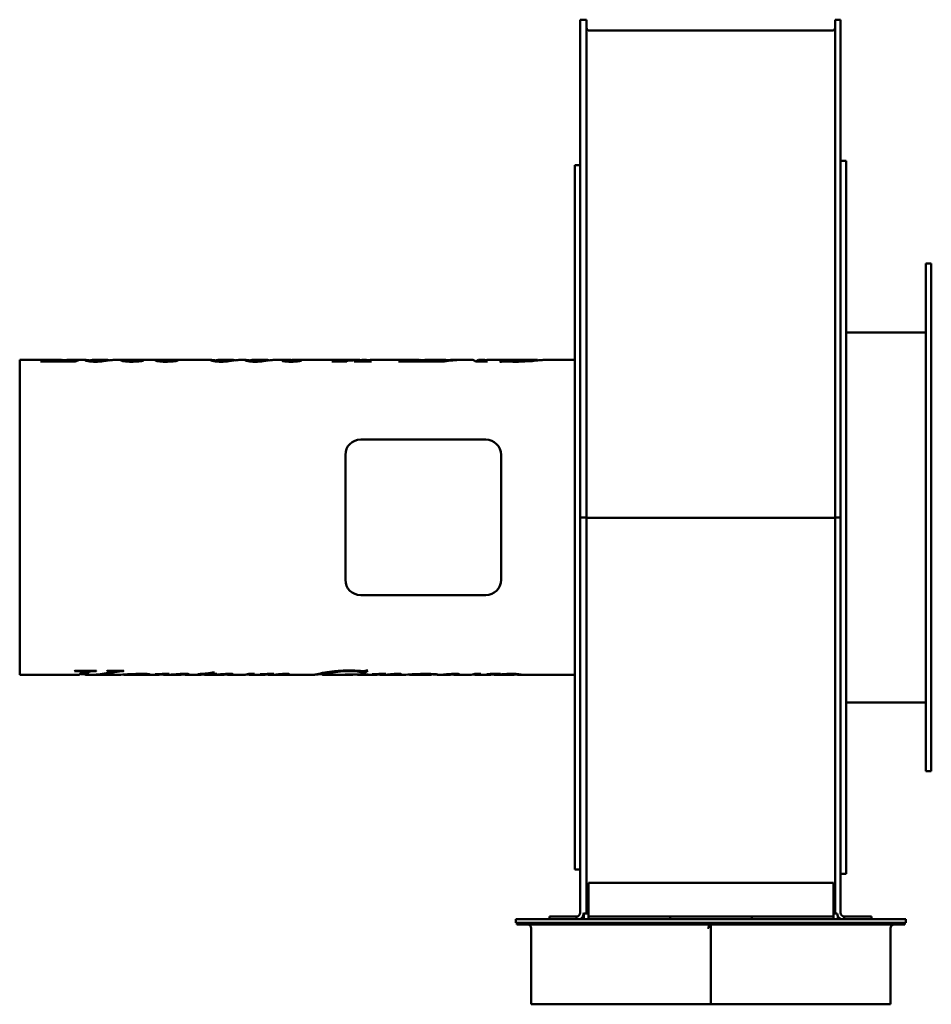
# Model space of a CAD drawing. Header units: millimetres. Extents: x 379 to 881, y 174 to 717.
import ezdxf

# ---------------------------------------------------------------- set-up
doc = ezdxf.new("R2010")
doc.units = ezdxf.units.MM
doc.header["$LTSCALE"] = 3
doc.layers.add('Widoczne (ISO)', color=7, linetype='Continuous', lineweight=50)

msp = doc.modelspace()

# ---------------------------------------------------------------- linework, layer by layer
at = {"layer": 'Widoczne (ISO)'}
for p, q in [((687.75, 688.9), (687.75, 716.96)), ((691.25, 716.96), (687.75, 716.96)), ((691.25, 688.9), (691.25, 716.96)), ((828.25, 688.9), (828.25, 716.96)), ((831.25, 716.96), (828.25, 716.96)), ((831.25, 688.9), (831.25, 716.96)), ((692.75, 710.96), (826.75, 710.96)), ((687.75, 442.54), (687.75, 688.9)), ((691.25, 442.54), (691.25, 688.9)), ((828.25, 442.54), (828.25, 688.9)), ((831.25, 442.54), (831.25, 688.9)), ((684.75, 636.74), (684.75, 636.67)), ((684.75, 636.74), (687.75, 636.74)), ((684.75, 624.64), (684.75, 636.67)), ((831.25, 639.04), (834.25, 639.04)), ((834.25, 639.04), (834.25, 246.04)), ((684.75, 624.64), (684.75, 624.33)), ((684.75, 623.84), (684.75, 624.33)), ((684.75, 623.84), (684.75, 623.29)), ((684.75, 580.39), (684.75, 623.29)), ((878.25, 302.54), (878.25, 582.54)), ((881.25, 582.54), (878.25, 582.54)), ((881.25, 302.54), (881.25, 582.54)), ((684.75, 580.39), (684.75, 579.24)), ((684.75, 519.31), (684.75, 579.24)), ((834.25, 544.54), (878.25, 544.54)), ((378.75, 355.74), (378.75, 529.34)), ((378.75, 529.34), (401.75, 529.34)), ((409.41, 528.45), (390.21, 528.45)), ((392.27, 529.15), (392.94, 529.15)), ((392.27, 528.45), (392.27, 529.15)), ((392.6, 528.45), (392.6, 528.93)), ((396.58, 528.65), (398.64, 528.65)), ((398.64, 528.45), (398.64, 528.65)), ((401.83, 528.65), (403.26, 528.65)), ((401.83, 528.45), (401.83, 528.65)), ((404.99, 529.34), (415.41, 529.34)), ((410.49, 529.15), (411.16, 529.15)), ((410.49, 528.94), (410.49, 529.15)), ((417.66, 528.5), (417.66, 528.97)), ((418.8, 529.34), (427.37, 529.34)), ((430.8, 529.34), (438.22, 529.34)), ((437.86, 528.45), (437.86, 529.15)), ((440.14, 529.34), (457.11, 529.34)), ((446.35, 528.84), (446.35, 529)), ((456.75, 528.45), (456.75, 529.15)), ((459.03, 529.34), (484.67, 529.34)), ((465.25, 528.84), (465.25, 529)), ((486.92, 528.5), (486.92, 528.97)), ((488.06, 529.34), (496.63, 529.34)), ((500.06, 529.34), (503.56, 529.34)), ((505.81, 528.5), (505.81, 528.97)), ((506.96, 529.34), (515.52, 529.34)), ((518.95, 529.34), (526.11, 529.34)), ((526.58, 528.41), (526.58, 529)), ((529.07, 529.27), (529.07, 529.31)), ((531.05, 529.34), (565.21, 529.34)), ((533.42, 528.77), (533.42, 528.93)), ((534.83, 529.33), (534.83, 529.34)), ((558.85, 528.45), (550.83, 528.45)), ((551.01, 528.45), (551.01, 528.54)), ((555.03, 528.45), (555.03, 528.74)), ((557.65, 528.45), (557.65, 528.68)), ((558.63, 528.86), (558.63, 529.02)), ((572.54, 528.45), (563.12, 528.45)), ((563.31, 528.45), (563.31, 528.54)), ((565.04, 528.45), (565.04, 528.58)), ((566.31, 529.28), (566.31, 529.33)), ((568.78, 529.34), (569.43, 529.34)), ((569.19, 528.45), (569.19, 529.34)), ((569.23, 528.45), (569.23, 529.34)), ((570.09, 528.45), (570.09, 528.73)), ((572.4, 528.54), (572.76, 528.54)), ((572.75, 529.34), (599.03, 529.34)), ((606.69, 528.45), (587.49, 528.45)), ((589.55, 529.15), (590.23, 529.15)), ((589.55, 528.45), (589.55, 529.15)), ((589.88, 528.45), (589.88, 528.93)), ((593.86, 528.65), (595.92, 528.65)), ((595.92, 528.45), (595.92, 528.65)), ((599.11, 528.65), (600.54, 528.65)), ((599.11, 528.45), (599.11, 528.65)), ((602.28, 529.34), (613.67, 529.34)), ((606.95, 528.54), (606.95, 528.45)), ((612.86, 528.45), (606.95, 528.45)), ((607.77, 529.15), (608.45, 529.15)), ((607.77, 528.94), (607.77, 529.15)), ((609.28, 528.45), (609.28, 528.58)), ((611.51, 528.45), (611.51, 529.03)), ((614.7, 528.77), (614.7, 528.99)), ((616.95, 529.34), (620.39, 529.34)), ((622, 529.34), (628.57, 529.34)), ((636.39, 528.45), (630.08, 528.45)), ((631.74, 529.34), (634.93, 529.34)), ((632.69, 528.45), (632.69, 528.99)), ((633.36, 528.45), (633.36, 528.74)), ((636.34, 529.34), (643.31, 529.34)), ((653.67, 529.34), (643.29, 529.34)), ((644.17, 528.36), (643.49, 528.36)), ((645.35, 529.19), (646.03, 529.19)), ((645.35, 528.53), (645.35, 529.19)), ((645.86, 528.54), (645.86, 529.04)), ((653.68, 529.34), (664.07, 529.34)), ((664.33, 529.05), (664.33, 529.29)), ((667.78, 529.34), (684.75, 529.34)), ((684.75, 519.31), (684.75, 518.33)), ((684.75, 517.15), (684.75, 518.33)), ((684.75, 517.15), (684.75, 516.07)), ((684.75, 443.36), (684.75, 516.07)), ((635.61, 485.47), (566.76, 485.47)), ((558.26, 476.97), (558.26, 408.12)), ((644.11, 408.12), (644.11, 476.97)), ((684.75, 443.36), (684.75, 441.73)), ((684.75, 369.02), (684.75, 441.73)), ((687.75, 442.54), (691.25, 442.54)), ((687.75, 442.54), (687.75, 224.54)), ((691.25, 442.54), (691.25, 224.04)), ((692.75, 442.33), (826.75, 442.33)), ((831.25, 442.54), (828.25, 442.54)), ((828.25, 442.54), (828.25, 224.04)), ((831.25, 442.54), (831.25, 224.54)), ((566.76, 399.62), (635.61, 399.62)), ((684.75, 369.02), (684.75, 367.94)), ((684.75, 366.76), (684.75, 367.94)), ((684.75, 366.76), (684.75, 365.77)), ((684.75, 305.85), (684.75, 365.77)), ((378.75, 355.74), (411.33, 355.74)), ((409.8, 357.75), (408.99, 357.75)), ((409.21, 357.92), (421.08, 357.92)), ((412.63, 356.74), (415.17, 356.74)), ((412.87, 357.92), (412.87, 357.28)), ((414.8, 356.74), (414.8, 355.82)), ((415.17, 355.74), (417.49, 355.74)), ((417.03, 357.92), (417.03, 357.4)), ((419.25, 355.74), (433.34, 355.74)), ((420.83, 357.92), (420.83, 357.75)), ((427.11, 357.92), (436.1, 357.92)), ((429.24, 357.92), (429.24, 357.43)), ((434.16, 357.92), (434.16, 357.66)), ((435.88, 357.92), (435.88, 357.75)), ((436.05, 355.86), (436.05, 355.84)), ((436.17, 355.87), (436.17, 355.77)), ((436.32, 355.88), (436.32, 355.75)), ((436.63, 355.74), (441.27, 355.74)), ((445.04, 355.74), (455.01, 355.74)), ((447.37, 356.25), (447.37, 355.98)), ((453.62, 356.13), (453.62, 356.05)), ((456.69, 356.18), (456.69, 355.98)), ((458.18, 356.21), (458.18, 355.75)), ((458.31, 355.74), (458.51, 355.74)), ((459.99, 355.74), (467, 355.74)), ((468.67, 356.26), (468.67, 355.95)), ((470.46, 355.74), (477.97, 355.74)), ((480.27, 356.08), (476.88, 356.08)), ((479.8, 355.95), (479.8, 355.91)), ((480.27, 356.29), (480.27, 356.08)), ((481.48, 355.74), (490.77, 355.74)), ((483.82, 356.75), (483.82, 356.08)), ((486.96, 356.08), (483.82, 356.08)), ((484.26, 356.85), (484.26, 356.21)), ((484.26, 356.21), (487.33, 356.21)), ((485.07, 357.04), (486.05, 357.04)), ((486.96, 356.21), (486.96, 356.08)), ((488.4, 355.93), (488.4, 355.85)), ((492.74, 356.23), (492.74, 355.98)), ((494.31, 355.74), (501.49, 355.74)), ((502.3, 355.76), (502.3, 355.74)), ((504.9, 356.21), (508.26, 356.21)), ((505.54, 355.74), (513.01, 355.74)), ((511.59, 356.14), (511.59, 356.07)), ((514.34, 356.19), (514.34, 356.05)), ((514.65, 356.19), (514.65, 356)), ((515.14, 356.2), (515.14, 355.87)), ((515.78, 356.21), (515.78, 355.75)), ((516.14, 355.74), (516.53, 355.74)), ((517.62, 355.74), (541.23, 355.74)), ((520.73, 355.94), (520.73, 355.85)), ((523.8, 356.18), (523.8, 355.91)), ((526.64, 356.25), (526.64, 355.89)), ((545.63, 356.73), (545.63, 355.75)), ((545.66, 355.74), (562.1, 355.74)), ((558.8, 355.82), (558.18, 355.82)), ((558.43, 355.86), (570.88, 355.86)), ((561.81, 355.86), (561.81, 355.8)), ((562.37, 355.86), (562.37, 355.76)), ((566.07, 355.74), (574.7, 355.74)), ((568.4, 356.41), (567.6, 356.41)), ((567.79, 357.73), (567.79, 356.74)), ((568.4, 357.4), (567.79, 357.4)), ((568.4, 357.4), (568.4, 356.41)), ((569.83, 358.08), (570.63, 358.08)), ((570.66, 355.86), (570.66, 355.82)), ((573.28, 356.14), (573.28, 356.07)), ((576.03, 356.19), (576.03, 356.05)), ((576.35, 356.19), (576.35, 356)), ((576.84, 356.2), (576.84, 355.87)), ((577.47, 356.21), (577.47, 355.75)), ((577.83, 355.74), (578.22, 355.74)), ((579.31, 355.74), (590.46, 355.74)), ((582.42, 355.94), (582.42, 355.85)), ((585.49, 356.18), (585.49, 355.91)), ((588.33, 356.25), (588.33, 355.89)), ((594.34, 355.74), (605.21, 355.74)), ((605.73, 356.2), (605.73, 355.84)), ((609.09, 355.74), (615.45, 355.74)), ((613.09, 355.93), (613.09, 355.85)), ((617.42, 356.23), (617.42, 355.98)), ((618.99, 355.74), (626.18, 355.74)), ((626.98, 355.76), (626.98, 355.74)), ((629.58, 356.21), (632.94, 356.21)), ((630.22, 355.74), (637.65, 355.74)), ((636.17, 356.15), (636.17, 356.07)), ((639.36, 356.2), (639.36, 355.98)), ((641.07, 355.74), (650.97, 355.74)), ((642.25, 356.24), (642.25, 355.86)), ((651.54, 356.25), (651.54, 355.83)), ((654.54, 355.74), (684.75, 355.74)), ((834.25, 340.54), (878.25, 340.54)), ((684.75, 305.85), (684.75, 304.7)), ((684.75, 261.8), (684.75, 304.7)), ((881.25, 302.54), (878.25, 302.54)), ((684.75, 261.8), (684.75, 261.25)), ((684.75, 260.76), (684.75, 261.25)), ((684.75, 260.76), (684.75, 260.45)), ((684.75, 248.41), (684.75, 260.45)), ((684.75, 248.41), (684.75, 248.35)), ((684.75, 248.35), (687.75, 248.35)), ((831.25, 246.04), (834.25, 246.04)), ((692.25, 241.04), (827.25, 241.04)), ((692.25, 224.04), (692.25, 241.04)), ((827.25, 241.04), (827.25, 224.04)), ((689.75, 224.54), (689.75, 224.04)), ((689.75, 224.04), (691.25, 224.04)), ((689.75, 221.04), (689.75, 224.04)), ((691.25, 224.04), (692.25, 224.04)), ((692.25, 224.04), (692.25, 222.54)), ((827.25, 224.04), (827.25, 222.54)), ((827.25, 224.04), (828.25, 224.04)), ((829.28, 224.04), (828.25, 224.04)), ((829.75, 222.61), (829.75, 221.04)), ((867.25, 221.04), (652.25, 221.04)), ((652.25, 221.04), (652.25, 219.04)), ((867.25, 219.04), (652.25, 219.04)), ((652.75, 218.04), (652.75, 219.04)), ((652.75, 218.04), (756.41, 218.04)), ((670.75, 221.04), (670.75, 222.54)), ((670.75, 222.54), (685.75, 222.54)), ((685.75, 222.54), (685.75, 221.04)), ((692.25, 222.54), (737.25, 222.54)), ((692.25, 221.04), (692.25, 222.54)), ((737.25, 221.04), (737.25, 222.54)), ((737.25, 222.54), (782.25, 222.54)), ((756.41, 218.04), (756.41, 219.04)), ((758.13, 218.04), (756.41, 218.04)), ((758.71, 218.28), (758.71, 218.02)), ((758.71, 218.04), (759.51, 218.04)), ((758.72, 218.02), (758.71, 218.02)), ((758.71, 218.02), (758.71, 217.94)), ((758.71, 217.94), (758.71, 217.93)), ((758.71, 217.93), (758.71, 216.19)), ((758.75, 218.02), (758.72, 218.02)), ((758.75, 218.02), (758.75, 218.02)), ((759.51, 218.04), (759.75, 218.04)), ((759.51, 216.04), (759.51, 218.04)), ((759.75, 219.04), (759.75, 218.04)), ((759.75, 218.04), (759.75, 216.04)), ((759.75, 218.04), (866.75, 218.04)), ((782.25, 221.04), (782.25, 222.54)), ((782.25, 222.54), (827.25, 222.54)), ((827.25, 222.54), (827.25, 221.04)), ((833.25, 221.04), (833.25, 222.54)), ((833.25, 222.54), (848.25, 222.54)), ((848.25, 222.54), (848.25, 221.04)), ((866.75, 218.04), (866.75, 219.04)), ((867.25, 221.04), (867.25, 219.04)), ((660.75, 216.04), (660.75, 174.04)), ((759.75, 216.04), (759.75, 174.04)), ((858.75, 216.04), (858.75, 174.04)), ((757.95, 174.04), (660.75, 174.04)), ((758.85, 174.04), (757.95, 174.04)), ((759.75, 174.04), (758.85, 174.04)), ((858.75, 174.04), (759.75, 174.04))]:
    msp.add_line(p, q, dxfattribs=at)
for centre, radius, start, end in [((692.75, 712.46), 1.5, 180, 270), ((826.75, 712.46), 1.5, 270, 0), ((566.76, 476.97), 8.5, 90, 180), ((635.61, 476.97), 8.5, 0, 90), ((566.76, 408.12), 8.5, 180, 270), ((635.61, 408.12), 8.5, 270, 0), ((685.75, 224.54), 2, 270, 0), ((685.75, 224.54), 4, 298.955, 0), ((833.25, 224.54), 4, 187.1808, 241.045), ((833.25, 224.54), 2, 180, 270), ((658.75, 216.04), 2, 0, 90), ((860.75, 216.04), 2, 90, 180)]:
    msp.add_arc(centre, radius, start, end, dxfattribs=at)
for centre, major_axis, ratio, start_param, end_param in [((692.75, 442.38), (-1.5, 0), 0.036189, 0.000001, 1.5708), ((826.75, 442.38), (1.5, 0), 0.036189, 4.712385, 6.283184), ((758.14, 216.05), (0, 2.99), 0.288715, 5.554518, 6.282948), ((758.42, 217.67), (-0.24, -1.01), 0.21718, 1.896129, 1.982222)]:
    msp.add_ellipse(centre, major_axis=major_axis, ratio=ratio, start_param=start_param, end_param=end_param, dxfattribs=at)
for points in [[(390.21, 528.45), (390.89, 528.76), (391.58, 529), (392.27, 529.15)], [(392.94, 529.15), (392.71, 529.08), (392.6, 529.01), (392.6, 528.93)], [(392.6, 528.93), (392.6, 528.84), (392.87, 528.77), (393.41, 528.71)], [(393.41, 528.71), (393.82, 528.67), (394.88, 528.65), (396.58, 528.65)], [(398.64, 528.65), (400.21, 529.35), (401.78, 529.52), (403.35, 529.16)], [(404.99, 529.34), (403.94, 529.34), (402.88, 529.11), (401.83, 528.65)], [(411.16, 529.15), (410.58, 529), (409.99, 528.76), (409.41, 528.45)], [(418.8, 529.35), (418.04, 529.35), (417.66, 529.18), (417.66, 528.97)], [(424.83, 528.61), (423.53, 528.46), (422.09, 528.37), (420.5, 528.37)], [(429.69, 529.26), (428.41, 529.12), (426.79, 528.83), (424.83, 528.61)], [(427.15, 529.34), (427.86, 529.37), (428.29, 529.26), (428.46, 529.1)], [(430.8, 529.34), (430.53, 529.34), (430.16, 529.32), (429.69, 529.26)], [(434.73, 529.03), (434.73, 529.12), (434.92, 529.18), (435.3, 529.23)], [(435.3, 529.23), (435.9, 529.3), (436.99, 529.35), (438.57, 529.34)], [(439.27, 529.33), (438.33, 529.31), (437.86, 529.25), (437.86, 529.15)], [(438.57, 529.34), (438.8, 529.34), (439.04, 529.34), (439.29, 529.34)], [(440.14, 529.34), (439.81, 529.34), (439.52, 529.34), (439.27, 529.33)], [(442.08, 528.75), (443.81, 528.75), (445.24, 528.86), (446.35, 529)], [(446.35, 529), (446.57, 528.99), (446.79, 528.99), (447.01, 528.98)], [(453.62, 529.03), (453.62, 529.12), (453.82, 529.18), (454.2, 529.23)], [(454.2, 529.23), (454.8, 529.3), (455.89, 529.35), (457.46, 529.34)], [(458.16, 529.33), (457.22, 529.31), (456.75, 529.25), (456.75, 529.15)], [(457.46, 529.34), (457.7, 529.34), (457.94, 529.34), (458.18, 529.34)], [(459.03, 529.34), (458.71, 529.34), (458.42, 529.34), (458.16, 529.33)], [(460.98, 528.75), (462.71, 528.75), (464.13, 528.86), (465.25, 529)], [(465.25, 529), (465.46, 528.99), (465.68, 528.99), (465.9, 528.98)], [(488.06, 529.35), (487.3, 529.35), (486.92, 529.18), (486.92, 528.97)], [(494.09, 528.61), (492.79, 528.46), (491.35, 528.37), (489.76, 528.37)], [(498.95, 529.26), (497.67, 529.12), (496.05, 528.83), (494.09, 528.61)], [(496.42, 529.34), (497.12, 529.37), (497.55, 529.26), (497.72, 529.1)], [(500.06, 529.34), (499.79, 529.34), (499.42, 529.32), (498.95, 529.26)], [(506.96, 529.35), (506.19, 529.35), (505.81, 529.18), (505.81, 528.97)], [(512.98, 528.61), (511.69, 528.46), (510.24, 528.37), (508.65, 528.37)], [(517.84, 529.26), (516.56, 529.12), (514.94, 528.83), (512.98, 528.61)], [(515.31, 529.34), (516.01, 529.37), (516.45, 529.26), (516.62, 529.1)], [(518.95, 529.34), (518.69, 529.34), (518.32, 529.32), (517.84, 529.26)], [(528.18, 529.23), (527.11, 529.19), (526.58, 529.12), (526.58, 529)], [(534.83, 529.33), (531.85, 529.32), (529.63, 529.3), (528.18, 529.23)], [(529.75, 528.64), (531.12, 528.64), (532.35, 528.76), (533.42, 528.93)], [(533.42, 528.93), (533.65, 528.92), (533.87, 528.92), (534.1, 528.91)], [(550.83, 528.45), (550.89, 528.48), (550.95, 528.51), (551.01, 528.54)], [(555.03, 528.74), (555.22, 528.75), (556.42, 528.87), (558.63, 529.02)], [(557.98, 528.78), (557.76, 528.74), (557.65, 528.71), (557.65, 528.68)], [(560.3, 528.99), (559.12, 528.91), (558.34, 528.84), (557.98, 528.78)], [(558.63, 529.02), (561.19, 529.19), (563.75, 529.29), (566.31, 529.33)], [(559.04, 528.54), (558.98, 528.51), (558.92, 528.48), (558.85, 528.45)], [(569.19, 529.34), (566.23, 529.31), (563.27, 529.19), (560.3, 528.99)], [(563.12, 528.45), (563.18, 528.48), (563.25, 528.51), (563.31, 528.54)], [(563.31, 528.54), (564.08, 528.54), (564.66, 528.55), (565.04, 528.58)], [(566.31, 529.33), (565.94, 529.34), (565.57, 529.34), (565.21, 529.34)], [(567.03, 529.3), (567.76, 529.34), (568.5, 529.35), (569.23, 529.34)], [(567.31, 529.02), (567.94, 529.2), (568.56, 529.31), (569.19, 529.34)], [(569.23, 529.34), (569.85, 529.36), (570.48, 529.3), (571.11, 529.16)], [(570.58, 529.02), (570.25, 528.92), (570.09, 528.82), (570.09, 528.73)], [(572.75, 529.34), (572.02, 529.34), (571.3, 529.23), (570.58, 529.02)], [(572.76, 528.54), (572.69, 528.51), (572.61, 528.48), (572.54, 528.45)], [(587.49, 528.45), (588.18, 528.76), (588.86, 529), (589.55, 529.15)], [(590.23, 529.15), (589.99, 529.08), (589.88, 529.01), (589.88, 528.93)], [(589.88, 528.93), (589.88, 528.84), (590.15, 528.77), (590.7, 528.71)], [(590.7, 528.71), (591.1, 528.67), (592.16, 528.65), (593.86, 528.65)], [(595.92, 528.65), (597.5, 529.35), (599.07, 529.52), (600.64, 529.16)], [(602.28, 529.34), (601.22, 529.34), (600.17, 529.11), (599.11, 528.65)], [(608.45, 529.15), (607.86, 529), (607.27, 528.76), (606.69, 528.45)], [(606.95, 528.54), (608.28, 528.55), (609.05, 528.57), (609.28, 528.58)], [(611.51, 529.03), (612.78, 529.4), (614.05, 529.44), (615.32, 529.16)], [(622, 529.34), (618.95, 529.34), (615.9, 529.04), (612.86, 528.45)], [(614.7, 528.99), (616.86, 529.26), (619.03, 529.37), (621.19, 529.34)], [(616.95, 529.34), (616.2, 529.34), (615.45, 529.23), (614.7, 528.99)], [(630.08, 528.45), (629.57, 529.04), (629.07, 529.34), (628.57, 529.34)], [(630.22, 528.45), (631.04, 529.42), (631.87, 529.6), (632.69, 528.99)], [(632.69, 528.99), (633.67, 529.3), (634.65, 529.41), (635.63, 529.31)], [(636.34, 529.34), (635.35, 529.34), (634.36, 529.14), (633.36, 528.74)], [(636.57, 528.54), (636.51, 528.51), (636.45, 528.48), (636.39, 528.45)], [(643.29, 529.34), (643.3, 529.34), (643.31, 529.34), (643.32, 529.34)], [(643.49, 528.36), (644.11, 528.76), (644.73, 529.03), (645.35, 529.19)], [(647.07, 528.49), (646.48, 528.52), (646.05, 528.54), (645.78, 528.54)], [(646.03, 529.19), (645.92, 529.13), (645.86, 529.08), (645.86, 529.04)], [(651.93, 528.36), (650.15, 528.36), (648.53, 528.41), (647.07, 528.49)], [(651.93, 528.54), (655.8, 528.54), (658.96, 528.84), (661.41, 529.1)], [(658.85, 528.59), (656.65, 528.45), (654.34, 528.36), (651.93, 528.36)], [(653.68, 529.34), (653.68, 529.34), (653.67, 529.34), (653.67, 529.34)], [(661.41, 529.1), (663.35, 529.31), (664.33, 529.41), (664.33, 529.29)], [(408.99, 357.75), (409.07, 357.81), (409.14, 357.86), (409.21, 357.92)], [(411.33, 355.75), (411.78, 355.75), (412.24, 356.11), (412.69, 356.84)], [(414.8, 355.96), (413.96, 356.04), (413.11, 356.14), (412.27, 356.26)], [(412.69, 356.84), (412.81, 357.04), (412.87, 357.2), (412.87, 357.28)], [(416.59, 356.91), (415.99, 355.93), (415.4, 355.57), (414.8, 355.82)], [(416.59, 357.89), (416.12, 357.13), (415.64, 356.74), (415.17, 356.74)], [(416.61, 357.92), (416.6, 357.91), (416.6, 357.9), (416.59, 357.89)], [(417.03, 357.4), (416.88, 357.34), (416.74, 357.16), (416.59, 356.91)], [(417.49, 355.74), (420.5, 355.74), (423.51, 356.04), (426.52, 356.62)], [(427.91, 356.54), (424.73, 355.96), (421.55, 355.69), (418.37, 355.75)], [(421.08, 357.92), (420.99, 357.86), (420.91, 357.81), (420.83, 357.75)], [(426.52, 356.62), (427.79, 356.86), (428.59, 357.08), (428.92, 357.2)], [(426.84, 357.75), (426.93, 357.81), (427.02, 357.86), (427.11, 357.92)], [(428.92, 357.2), (429.13, 357.28), (429.24, 357.36), (429.24, 357.43)], [(429.91, 357.92), (429.7, 357.88), (429.47, 357.83), (429.24, 357.79)], [(435.88, 357.75), (435.16, 357.73), (434.59, 357.7), (434.16, 357.66)], [(436.1, 357.92), (436.03, 357.86), (435.95, 357.81), (435.88, 357.75)], [(436.17, 355.77), (436.09, 355.79), (436.05, 355.81), (436.05, 355.84)], [(436.32, 355.77), (436.27, 355.77), (436.22, 355.77), (436.17, 355.77)], [(441.27, 355.74), (441.45, 355.74), (441.62, 355.74), (441.79, 355.74)], [(443.26, 355.75), (443.18, 355.75), (443.1, 355.75), (443.02, 355.75)], [(449.02, 355.79), (447.71, 355.74), (445.79, 355.74), (443.26, 355.75)], [(450.51, 355.97), (450.51, 355.88), (450.01, 355.83), (449.02, 355.79)], [(453.43, 356.13), (455.97, 356.17), (458.51, 356.22), (461.05, 356.27)], [(453.62, 356.05), (453.56, 356.08), (453.49, 356.1), (453.43, 356.13)], [(454.43, 356.06), (454.16, 356.06), (453.89, 356.06), (453.62, 356.05)], [(455.34, 356.07), (455.18, 356.07), (454.87, 356.07), (454.43, 356.06)], [(455.01, 355.74), (455.33, 355.74), (455.65, 355.77), (455.98, 355.81)], [(455.98, 355.81), (456.45, 355.87), (456.69, 355.95), (456.69, 355.98)], [(458.18, 355.79), (457.6, 355.82), (457.09, 355.88), (456.66, 355.95)], [(461.05, 356.27), (460.1, 355.9), (459.14, 355.73), (458.18, 355.75)], [(467.6, 356.02), (467.15, 356.02), (466.62, 356.01), (465.98, 355.98)], [(467, 355.74), (467.37, 355.74), (467.74, 355.77), (468.11, 355.81)], [(468.11, 355.81), (468.49, 355.85), (468.67, 355.9), (468.67, 355.95)], [(471.49, 355.8), (470.54, 355.7), (469.59, 355.74), (468.64, 355.92)], [(472.2, 356), (472.2, 355.93), (471.97, 355.85), (471.49, 355.8)], [(476.88, 356.08), (476.96, 356.1), (477.03, 356.13), (477.11, 356.16)], [(477.97, 355.74), (478.74, 355.74), (479.5, 355.85), (480.27, 356.08)], [(479.8, 355.91), (479.77, 355.92), (479.74, 355.93), (479.7, 355.93)], [(483.82, 356.08), (482.48, 355.7), (481.14, 355.64), (479.8, 355.91)], [(486.05, 357.04), (485.46, 356.7), (484.86, 356.42), (484.26, 356.21)], [(487.33, 356.21), (487.2, 356.16), (487.08, 356.12), (486.96, 356.08)], [(487.72, 355.88), (488.93, 355.97), (490.2, 356.09), (491.54, 356.17)], [(488.4, 355.85), (488.18, 355.86), (487.95, 355.87), (487.72, 355.88)], [(490.77, 355.74), (491.15, 355.74), (491.53, 355.77), (491.91, 355.81)], [(491.54, 356.17), (492.57, 356.23), (493.52, 356.27), (494.38, 356.27)], [(491.91, 355.81), (492.46, 355.87), (492.74, 355.95), (492.74, 355.98)], [(492.94, 355.84), (492.77, 355.86), (492.63, 355.88), (492.5, 355.9)], [(495.37, 355.8), (494.56, 355.72), (493.75, 355.73), (492.94, 355.84)], [(496.39, 356.05), (496.39, 355.98), (496.05, 355.87), (495.37, 355.8)], [(502.3, 355.74), (502.19, 355.74), (502.07, 355.75), (501.96, 355.75)], [(504.21, 355.85), (504.08, 355.88), (503.97, 355.9), (503.87, 355.92)], [(508.26, 356.21), (506.91, 355.75), (505.56, 355.63), (504.21, 355.85)], [(504.38, 356.04), (504.56, 356.09), (504.73, 356.15), (504.9, 356.21)], [(511.3, 356.14), (513.82, 356.18), (516.35, 356.22), (518.87, 356.27)], [(511.59, 356.07), (511.49, 356.09), (511.39, 356.11), (511.3, 356.14)], [(513.21, 356.08), (512.91, 356.08), (512.37, 356.08), (511.59, 356.07)], [(513.01, 355.74), (513.32, 355.74), (513.63, 355.76), (513.94, 355.8)], [(514.34, 356.05), (514.04, 356.07), (513.67, 356.08), (513.21, 356.08)], [(513.94, 355.8), (514.42, 355.86), (514.65, 355.95), (514.65, 356)], [(514.65, 356), (514.65, 356.02), (514.55, 356.04), (514.34, 356.05)], [(515.14, 355.87), (514.94, 355.9), (514.76, 355.93), (514.62, 355.96)], [(515.78, 355.8), (515.55, 355.82), (515.34, 355.84), (515.14, 355.87)], [(518.87, 356.27), (517.84, 355.87), (516.81, 355.7), (515.78, 355.75)], [(516.53, 355.74), (518.85, 355.74), (520.96, 355.97), (522.87, 356.11)], [(520.73, 355.85), (519.6, 355.78), (518.38, 355.73), (517.07, 355.75)], [(522.47, 355.95), (522.08, 355.93), (521.5, 355.89), (520.73, 355.85)], [(523.18, 355.96), (522.92, 355.96), (522.69, 355.96), (522.47, 355.95)], [(522.87, 356.11), (524.07, 356.21), (525.05, 356.27), (525.81, 356.27)], [(523.6, 355.95), (523.49, 355.96), (523.35, 355.96), (523.18, 355.96)], [(523.8, 355.91), (523.76, 355.93), (523.7, 355.94), (523.6, 355.95)], [(526.64, 355.89), (526.3, 355.85), (525.79, 355.84), (525.12, 355.84)], [(527.4, 356.1), (527.4, 356.01), (527.15, 355.94), (526.64, 355.89)], [(549.14, 356.61), (546.8, 356.13), (545.63, 355.79), (545.63, 355.75)], [(545.63, 355.75), (545.63, 355.75), (545.64, 355.74), (545.66, 355.74)], [(560.51, 357.75), (555.87, 357.75), (552.08, 357.21), (549.14, 356.61)], [(552.2, 357.66), (554.85, 357.93), (557.62, 358.08), (560.51, 358.08)], [(558.18, 355.82), (558.27, 355.84), (558.35, 355.85), (558.43, 355.86)], [(561.81, 355.8), (561.19, 355.81), (560.19, 355.82), (558.8, 355.82)], [(560.51, 358.08), (562.65, 358.08), (564.6, 358), (566.35, 357.84)], [(562.37, 355.76), (562.37, 355.78), (562.19, 355.79), (561.81, 355.8)], [(562.1, 355.74), (562.28, 355.74), (562.37, 355.75), (562.37, 355.76)], [(565.63, 355.76), (565.33, 355.77), (565.03, 355.81), (564.73, 355.86)], [(566.84, 355.77), (566.59, 355.76), (566.19, 355.72), (565.63, 355.76)], [(566.35, 357.84), (567.05, 357.78), (567.56, 357.75), (567.89, 357.75)], [(567.6, 356.41), (567.73, 356.54), (567.79, 356.66), (567.79, 356.74)], [(567.79, 357.73), (567.79, 357.74), (567.79, 357.74), (567.79, 357.75)], [(570.63, 358.08), (569.89, 357.35), (569.15, 356.79), (568.4, 356.41)], [(569.22, 357.89), (568.95, 357.7), (568.68, 357.54), (568.4, 357.4)], [(570.88, 355.86), (570.81, 355.85), (570.73, 355.84), (570.66, 355.82)], [(572.99, 356.14), (575.51, 356.18), (578.04, 356.22), (580.56, 356.27)], [(573.28, 356.07), (573.18, 356.09), (573.09, 356.11), (572.99, 356.14)], [(574.9, 356.08), (574.61, 356.08), (574.07, 356.08), (573.28, 356.07)], [(574.7, 355.74), (575.01, 355.74), (575.32, 355.76), (575.63, 355.8)], [(576.03, 356.05), (575.73, 356.07), (575.36, 356.08), (574.9, 356.08)], [(575.63, 355.8), (576.11, 355.86), (576.35, 355.95), (576.35, 356)], [(576.35, 356), (576.35, 356.02), (576.24, 356.04), (576.03, 356.05)], [(576.84, 355.87), (576.63, 355.9), (576.46, 355.93), (576.31, 355.96)], [(577.47, 355.8), (577.24, 355.82), (577.03, 355.84), (576.84, 355.87)], [(580.56, 356.27), (579.53, 355.87), (578.5, 355.7), (577.47, 355.75)], [(578.22, 355.74), (580.54, 355.74), (582.65, 355.97), (584.56, 356.11)], [(582.42, 355.85), (581.29, 355.78), (580.07, 355.73), (578.76, 355.75)], [(584.16, 355.95), (583.77, 355.93), (583.19, 355.89), (582.42, 355.85)], [(584.87, 355.96), (584.61, 355.96), (584.38, 355.96), (584.16, 355.95)], [(584.56, 356.11), (585.77, 356.21), (586.75, 356.27), (587.5, 356.27)], [(585.29, 355.95), (585.18, 355.96), (585.04, 355.96), (584.87, 355.96)], [(585.49, 355.91), (585.46, 355.93), (585.39, 355.94), (585.29, 355.95)], [(588.33, 355.89), (587.99, 355.85), (587.48, 355.84), (586.81, 355.84)], [(589.09, 356.1), (589.09, 356.01), (588.84, 355.94), (588.33, 355.89)], [(605.21, 355.74), (605.56, 355.74), (605.73, 355.78), (605.73, 355.84)], [(612.4, 355.88), (613.61, 355.97), (614.88, 356.09), (616.22, 356.17)], [(613.09, 355.85), (612.86, 355.86), (612.63, 355.87), (612.4, 355.88)], [(615.45, 355.74), (615.83, 355.74), (616.21, 355.77), (616.59, 355.81)], [(616.22, 356.17), (617.25, 356.23), (618.2, 356.27), (619.07, 356.27)], [(616.59, 355.81), (617.15, 355.87), (617.42, 355.95), (617.42, 355.98)], [(617.62, 355.84), (617.45, 355.86), (617.31, 355.88), (617.18, 355.9)], [(620.05, 355.8), (619.24, 355.72), (618.43, 355.73), (617.62, 355.84)], [(621.08, 356.05), (621.08, 355.98), (620.73, 355.87), (620.05, 355.8)], [(626.98, 355.74), (626.87, 355.74), (626.75, 355.75), (626.64, 355.75)], [(628.89, 355.85), (628.77, 355.88), (628.65, 355.9), (628.55, 355.92)], [(632.94, 356.21), (631.59, 355.75), (630.24, 355.63), (628.89, 355.85)], [(629.07, 356.04), (629.24, 356.09), (629.41, 356.15), (629.58, 356.21)], [(636.17, 356.15), (638.69, 356.19), (641.21, 356.22), (643.72, 356.27)], [(637.96, 356.08), (637.54, 356.08), (636.94, 356.08), (636.17, 356.07)], [(637.65, 355.74), (638.05, 355.74), (638.45, 355.78), (638.85, 355.84)], [(638.85, 355.84), (639.19, 355.9), (639.36, 355.96), (639.36, 355.98)], [(640.54, 355.76), (640.12, 355.78), (639.71, 355.85), (639.29, 355.95)], [(643.72, 356.27), (643.23, 356.08), (642.74, 355.94), (642.25, 355.86)], [(650.97, 355.74), (651.35, 355.74), (651.54, 355.77), (651.54, 355.83)], [(655.17, 355.83), (655.17, 355.69), (653.96, 355.72), (651.54, 355.92)], [(758.71, 216.19), (758.46, 216.23), (758.21, 216.26), (757.95, 216.3)]]:
    msp.add_open_spline(points, degree=3, dxfattribs=at)
for points, knots in [([(403.26, 528.65), (404.76, 528.65), (405.96, 528.67), (406.88, 528.71), (407.8, 528.76), (408.54, 528.82), (409.11, 528.89), (409.67, 528.96), (410.13, 529.06), (410.49, 529.15)], [0, 0, 0, 0, 1, 1, 1, 2, 2, 2, 3, 3, 3, 3]), ([(414.9, 529.21), (414.9, 529.35), (415.3, 529.38), (416.09, 529.3), (416.53, 529.26), (417.07, 529.19), (417.71, 529.1)], [0, 0, 0, 0, 1, 1, 1, 1.551401, 1.551401, 1.551401, 1.551401]), ([(420.5, 528.37), (418.92, 528.37), (417.59, 528.48), (416.51, 528.64), (415.44, 528.81), (414.9, 529.05), (414.9, 529.21)], [0, 0, 0, 0, 1, 1, 1, 2, 2, 2, 2]), ([(417.66, 528.97), (417.66, 528.84), (417.94, 528.72), (418.49, 528.64), (419.05, 528.56), (419.71, 528.51), (420.46, 528.51)], [0, 0, 0, 0, 1, 1, 1, 2, 2, 2, 2]), ([(420.46, 528.51), (421.16, 528.51), (421.88, 528.55), (422.62, 528.62), (423.36, 528.69), (424.11, 528.84), (424.9, 529), (425.68, 529.16), (426.43, 529.31), (427.15, 529.34)], [0, 0, 0, 0, 1, 1, 1, 2, 2, 2, 3, 3, 3, 3]), ([(440.35, 528.37), (438.77, 528.37), (437.44, 528.46), (436.36, 528.6), (435.27, 528.74), (434.73, 528.89), (434.73, 529.03)], [0, 0, 0, 0, 1, 1, 1, 2, 2, 2, 2]), ([(437.86, 529.15), (437.86, 529.06), (438.25, 528.96), (439.03, 528.88), (439.81, 528.8), (440.83, 528.75), (442.08, 528.75)], [0, 0, 0, 0, 1, 1, 1, 2, 2, 2, 2]), ([(447.01, 528.98), (446.38, 528.83), (445.47, 528.68), (444.26, 528.56), (443.06, 528.44), (441.75, 528.37), (440.35, 528.37)], [0, 0, 0, 0, 1, 1, 1, 2, 2, 2, 2]), ([(459.24, 528.37), (457.66, 528.37), (456.33, 528.46), (455.25, 528.6), (454.17, 528.74), (453.62, 528.89), (453.62, 529.03)], [0, 0, 0, 0, 1, 1, 1, 2, 2, 2, 2]), ([(456.75, 529.15), (456.75, 529.06), (457.14, 528.96), (457.92, 528.88), (458.71, 528.8), (459.73, 528.75), (460.98, 528.75)], [0, 0, 0, 0, 1, 1, 1, 2, 2, 2, 2]), ([(465.9, 528.98), (465.27, 528.83), (464.36, 528.68), (463.15, 528.56), (461.95, 528.44), (460.64, 528.37), (459.24, 528.37)], [0, 0, 0, 0, 1, 1, 1, 2, 2, 2, 2]), ([(484.16, 529.21), (484.16, 529.35), (484.56, 529.38), (485.35, 529.3), (485.79, 529.26), (486.33, 529.19), (486.97, 529.1)], [0, 0, 0, 0, 1, 1, 1, 1.551401, 1.551401, 1.551401, 1.551401]), ([(489.76, 528.37), (488.18, 528.37), (486.85, 528.48), (485.77, 528.64), (484.7, 528.81), (484.16, 529.05), (484.16, 529.21)], [0, 0, 0, 0, 1, 1, 1, 2, 2, 2, 2]), ([(486.92, 528.97), (486.92, 528.84), (487.2, 528.72), (487.75, 528.64), (488.31, 528.56), (488.97, 528.51), (489.72, 528.51)], [0, 0, 0, 0, 1, 1, 1, 2, 2, 2, 2]), ([(489.72, 528.51), (490.42, 528.51), (491.15, 528.55), (491.88, 528.62), (492.62, 528.69), (493.38, 528.84), (494.16, 529), (494.94, 529.16), (495.69, 529.31), (496.42, 529.34)], [0, 0, 0, 0, 1, 1, 1, 2, 2, 2, 3, 3, 3, 3]), ([(503.05, 529.21), (503.05, 529.35), (503.45, 529.38), (504.25, 529.3), (504.69, 529.26), (505.23, 529.19), (505.87, 529.1)], [0, 0, 0, 0, 1, 1, 1, 1.551401, 1.551401, 1.551401, 1.551401]), ([(508.65, 528.37), (507.07, 528.37), (505.74, 528.48), (504.67, 528.64), (503.59, 528.81), (503.05, 529.05), (503.05, 529.21)], [0, 0, 0, 0, 1, 1, 1, 2, 2, 2, 2]), ([(505.81, 528.97), (505.81, 528.84), (506.09, 528.72), (506.65, 528.64), (507.21, 528.56), (507.86, 528.51), (508.61, 528.51)], [0, 0, 0, 0, 1, 1, 1, 2, 2, 2, 2]), ([(508.61, 528.51), (509.32, 528.51), (510.04, 528.55), (510.77, 528.62), (511.51, 528.69), (512.27, 528.84), (513.05, 529), (513.83, 529.16), (514.59, 529.31), (515.31, 529.34)], [0, 0, 0, 0, 1, 1, 1, 2, 2, 2, 3, 3, 3, 3]), ([(523.46, 528.93), (523.46, 529.04), (523.88, 529.13), (524.72, 529.19), (525.57, 529.25), (527.02, 529.29), (529.07, 529.31)], [0, 0, 0, 0, 1, 1, 1, 2, 2, 2, 2]), ([(528.34, 528.37), (526.88, 528.37), (525.7, 528.44), (524.81, 528.55), (523.91, 528.67), (523.46, 528.81), (523.46, 528.93)], [0, 0, 0, 0, 1, 1, 1, 2, 2, 2, 2]), ([(529.07, 529.31), (527.79, 529.33), (526.83, 529.34), (526.17, 529.34), (526.15, 529.34), (526.13, 529.34), (526.11, 529.34)], [0, 0, 0, 0, 1, 1, 1, 1.030841, 1.030841, 1.030841, 1.030841]), ([(526.58, 529), (526.58, 528.92), (526.89, 528.83), (527.51, 528.76), (528.13, 528.69), (528.88, 528.64), (529.75, 528.64)], [0, 0, 0, 0, 1, 1, 1, 2, 2, 2, 2]), ([(534.1, 528.91), (533.46, 528.77), (532.64, 528.63), (531.64, 528.53), (530.64, 528.43), (529.54, 528.37), (528.34, 528.37)], [0, 0, 0, 0, 1, 1, 1, 2, 2, 2, 2]), ([(528.96, 529.31), (529, 529.32), (529.05, 529.32), (529.09, 529.32), (529.58, 529.34), (530.35, 529.34), (531.4, 529.34), (532.45, 529.34), (533.6, 529.34), (534.83, 529.34)], [0.901519, 0.901519, 0.901519, 0.901519, 1, 1, 1, 2, 2, 2, 3, 3, 3, 3]), ([(551.01, 528.54), (551.88, 528.56), (552.61, 528.59), (553.21, 528.62), (553.8, 528.65), (554.41, 528.69), (555.03, 528.74)], [0, 0, 0, 0, 1, 1, 1, 2, 2, 2, 2]), ([(557.65, 528.68), (557.65, 528.65), (557.76, 528.62), (558, 528.59), (558.23, 528.57), (558.57, 528.55), (559.04, 528.54)], [0, 0, 0, 0, 1, 1, 1, 2, 2, 2, 2]), ([(565.04, 528.58), (565.57, 528.61), (565.96, 528.65), (566.21, 528.7), (566.45, 528.75), (566.82, 528.88), (567.31, 529.02)], [0, 0, 0, 0, 1, 1, 1, 2, 2, 2, 2]), ([(570.09, 528.73), (570.09, 528.67), (570.24, 528.63), (570.56, 528.59), (570.87, 528.56), (571.48, 528.54), (572.4, 528.54)], [0, 0, 0, 0, 1, 1, 1, 2, 2, 2, 2]), ([(600.54, 528.65), (602.04, 528.65), (603.25, 528.67), (604.17, 528.71), (605.09, 528.76), (605.83, 528.82), (606.39, 528.89), (606.96, 528.96), (607.42, 529.06), (607.77, 529.15)], [0, 0, 0, 0, 1, 1, 1, 2, 2, 2, 3, 3, 3, 3]), ([(609.28, 528.58), (609.69, 528.6), (610.07, 528.65), (610.41, 528.71), (610.75, 528.78), (611.11, 528.9), (611.51, 529.03)], [0, 0, 0, 0, 1, 1, 1, 2, 2, 2, 2]), ([(633.36, 528.74), (633.77, 528.67), (634.16, 528.62), (634.53, 528.6), (634.9, 528.57), (635.58, 528.55), (636.57, 528.54)], [0, 0, 0, 0, 1, 1, 1, 2, 2, 2, 2]), ([(645.78, 528.54), (645.48, 528.54), (645.22, 528.53), (645.01, 528.51), (644.79, 528.49), (644.51, 528.44), (644.17, 528.36)], [0, 0, 0, 0, 1, 1, 1, 2, 2, 2, 2]), ([(645.86, 529.04), (645.86, 528.94), (646.4, 528.83), (647.48, 528.72), (648.55, 528.61), (650.04, 528.54), (651.93, 528.54)], [0, 0, 0, 0, 1, 1, 1, 2, 2, 2, 2]), ([(667.78, 529.34), (667.55, 529.34), (667.19, 529.32), (666.69, 529.28), (665.78, 529.2), (664.65, 529.08), (663.29, 528.95), (661.92, 528.82), (660.45, 528.69), (658.85, 528.59)], [0.443876, 0.443876, 0.443876, 0.443876, 1, 1, 1, 2, 2, 2, 3, 3, 3, 3]), ([(412.87, 357.28), (412.87, 357.41), (412.62, 357.52), (412.13, 357.61), (411.64, 357.7), (410.86, 357.75), (409.8, 357.75)], [0, 0, 0, 0, 1, 1, 1, 2, 2, 2, 2]), ([(420.83, 357.75), (419.54, 357.74), (418.66, 357.72), (418.18, 357.66), (417.71, 357.61), (417.33, 357.52), (417.03, 357.4)], [0, 0, 0, 0, 1, 1, 1, 2, 2, 2, 2]), ([(429.24, 357.43), (429.24, 357.5), (429.07, 357.57), (428.74, 357.63), (428.4, 357.7), (427.77, 357.73), (426.84, 357.75)], [0, 0, 0, 0, 1, 1, 1, 2, 2, 2, 2]), ([(434.16, 357.66), (433.35, 357.58), (432.54, 357.46), (431.74, 357.31), (430.94, 357.16), (429.66, 356.86), (427.91, 356.54)], [0, 0, 0, 0, 1, 1, 1, 2, 2, 2, 2]), ([(433.34, 355.74), (433.64, 355.74), (434.01, 355.75), (434.46, 355.77), (435.81, 355.83), (437.52, 355.97), (439.57, 356.08), (441.62, 356.19), (443.73, 356.27), (445.9, 356.27)], [0.670473, 0.670473, 0.670473, 0.670473, 1, 1, 1, 2, 2, 2, 3, 3, 3, 3]), ([(445.07, 356.15), (443.52, 356.15), (441.88, 356.06), (440.14, 355.95), (438.41, 355.84), (437.14, 355.71), (436.32, 355.75)], [0, 0, 0, 0, 1, 1, 1, 2, 2, 2, 2]), ([(441.79, 355.74), (443.65, 355.75), (445.05, 355.76), (445.98, 355.8), (446.91, 355.84), (447.37, 355.9), (447.37, 355.98)], [0, 0, 0, 0, 1, 1, 1, 2, 2, 2, 2]), ([(447.37, 355.98), (447.37, 356.02), (447.17, 356.06), (446.77, 356.1), (446.37, 356.13), (445.81, 356.15), (445.07, 356.15)], [0, 0, 0, 0, 1, 1, 1, 2, 2, 2, 2]), ([(445.9, 356.27), (447.47, 356.27), (448.63, 356.23), (449.38, 356.17), (450.14, 356.1), (450.51, 356.04), (450.51, 355.97)], [0, 0, 0, 0, 1, 1, 1, 2, 2, 2, 2]), ([(456.69, 355.98), (456.69, 356), (456.56, 356.02), (456.3, 356.04), (456.04, 356.06), (455.72, 356.07), (455.34, 356.07)], [0, 0, 0, 0, 1, 1, 1, 2, 2, 2, 2]), ([(458.51, 355.74), (461.29, 355.74), (463.44, 355.97), (464.95, 356.08), (466.52, 356.19), (468.03, 356.27), (469.48, 356.27)], [0.037632, 0.037632, 0.037632, 0.037632, 1, 1, 1, 2, 2, 2, 2]), ([(465.98, 355.98), (464.8, 355.93), (463.58, 355.85), (462.3, 355.8), (461.34, 355.76), (460.34, 355.73), (459.29, 355.75)], [0, 0, 0, 0, 1, 1, 1, 1.753854, 1.753854, 1.753854, 1.753854]), ([(468.67, 355.95), (468.67, 355.97), (468.57, 355.98), (468.36, 356), (468.14, 356.01), (467.89, 356.02), (467.6, 356.02)], [0, 0, 0, 0, 1, 1, 1, 2, 2, 2, 2]), ([(469.48, 356.27), (470.27, 356.27), (470.92, 356.23), (471.43, 356.18), (471.95, 356.13), (472.2, 356.06), (472.2, 356)], [0, 0, 0, 0, 1, 1, 1, 2, 2, 2, 2]), ([(477.11, 356.16), (478.74, 356.2), (480.12, 356.27), (481.25, 356.37), (482.37, 356.48), (483.65, 356.67), (485.07, 357.04)], [0, 0, 0, 0, 1, 1, 1, 2, 2, 2, 2]), ([(492.03, 356.03), (491.66, 356.03), (491.28, 356.02), (490.92, 356.01), (490.55, 355.99), (489.71, 355.92), (488.4, 355.85)], [0, 0, 0, 0, 1, 1, 1, 2, 2, 2, 2]), ([(492.74, 355.98), (492.74, 356), (492.67, 356.01), (492.52, 356.02), (492.37, 356.03), (492.21, 356.03), (492.03, 356.03)], [0, 0, 0, 0, 1, 1, 1, 2, 2, 2, 2]), ([(494.38, 356.27), (494.97, 356.27), (495.46, 356.24), (495.83, 356.2), (496.21, 356.16), (496.39, 356.11), (496.39, 356.05)], [0, 0, 0, 0, 1, 1, 1, 2, 2, 2, 2]), ([(501.49, 355.74), (501.53, 355.74), (501.56, 355.74), (501.59, 355.74), (502.47, 355.75), (503.4, 355.78), (504.38, 356.04)], [2.963983, 2.963983, 2.963983, 2.963983, 3, 3, 3, 4, 4, 4, 4]), ([(525.12, 355.84), (524.78, 355.84), (524.49, 355.84), (524.25, 355.85), (524.01, 355.87), (523.86, 355.88), (523.8, 355.91)], [0, 0, 0, 0, 1, 1, 1, 2, 2, 2, 2]), ([(525.81, 356.27), (526.3, 356.27), (526.68, 356.25), (526.97, 356.22), (527.26, 356.19), (527.4, 356.15), (527.4, 356.1)], [0, 0, 0, 0, 1, 1, 1, 2, 2, 2, 2]), ([(541.17, 355.75), (541.17, 355.78), (541.72, 355.93), (542.8, 356.16), (543.89, 356.39), (545.25, 356.68), (546.88, 356.94), (548.52, 357.21), (550.29, 357.47), (552.2, 357.66)], [0, 0, 0, 0, 1, 1, 1, 2, 2, 2, 3, 3, 3, 3]), ([(545.63, 356.16), (544.32, 356.06), (543.3, 355.95), (542.58, 355.87), (541.64, 355.77), (541.17, 355.73), (541.17, 355.75)], [1.235245, 1.235245, 1.235245, 1.235245, 2, 2, 2, 3, 3, 3, 3]), ([(567.79, 356.74), (567.79, 356.96), (567.15, 357.19), (565.86, 357.41), (564.56, 357.62), (562.78, 357.75), (560.51, 357.75)], [0, 0, 0, 0, 1, 1, 1, 2, 2, 2, 2]), ([(570.66, 355.82), (569.52, 355.82), (568.69, 355.82), (568.17, 355.81), (567.66, 355.8), (567.21, 355.78), (566.84, 355.77)], [0, 0, 0, 0, 1, 1, 1, 2, 2, 2, 2]), ([(567.89, 357.75), (568.25, 357.75), (568.56, 357.77), (568.82, 357.8), (569.08, 357.84), (569.42, 357.93), (569.83, 358.08)], [0, 0, 0, 0, 1, 1, 1, 2, 2, 2, 2]), ([(586.81, 355.84), (586.47, 355.84), (586.18, 355.84), (585.94, 355.85), (585.7, 355.87), (585.55, 355.88), (585.49, 355.91)], [0, 0, 0, 0, 1, 1, 1, 2, 2, 2, 2]), ([(587.5, 356.27), (587.99, 356.27), (588.38, 356.25), (588.66, 356.22), (588.95, 356.19), (589.09, 356.15), (589.09, 356.1)], [0, 0, 0, 0, 1, 1, 1, 2, 2, 2, 2]), ([(590.46, 355.74), (590.75, 355.74), (591.13, 355.76), (591.6, 355.78), (592.85, 355.84), (594.52, 355.97), (596.6, 356.08), (598.69, 356.19), (600.7, 356.27), (602.64, 356.27)], [0.625205, 0.625205, 0.625205, 0.625205, 1, 1, 1, 2, 2, 2, 3, 3, 3, 3]), ([(602.11, 356.15), (599.93, 356.15), (597.93, 355.96), (596.1, 355.82), (594.39, 355.7), (593.48, 355.72), (593.37, 355.88)], [0, 0, 0, 0, 1, 1, 1, 1.934074, 1.934074, 1.934074, 1.934074]), ([(605.73, 355.84), (605.73, 355.91), (605.4, 355.99), (604.73, 356.05), (604.06, 356.11), (603.18, 356.15), (602.11, 356.15)], [0, 0, 0, 0, 1, 1, 1, 2, 2, 2, 2]), ([(602.64, 356.27), (604.61, 356.27), (606.21, 356.19), (607.47, 356.08), (608.73, 355.96), (609.36, 355.84), (609.36, 355.78)], [0, 0, 0, 0, 1, 1, 1, 2, 2, 2, 2]), ([(609.36, 355.78), (609.36, 355.72), (608.77, 355.74), (607.6, 355.83), (607.07, 355.88), (606.45, 355.94), (605.73, 356)], [0, 0, 0, 0, 1, 1, 1, 1.44928, 1.44928, 1.44928, 1.44928]), ([(616.71, 356.03), (616.34, 356.03), (615.97, 356.02), (615.6, 356.01), (615.23, 355.99), (614.39, 355.92), (613.09, 355.85)], [0, 0, 0, 0, 1, 1, 1, 2, 2, 2, 2]), ([(617.42, 355.98), (617.42, 356), (617.35, 356.01), (617.2, 356.02), (617.06, 356.03), (616.89, 356.03), (616.71, 356.03)], [0, 0, 0, 0, 1, 1, 1, 2, 2, 2, 2]), ([(619.07, 356.27), (619.65, 356.27), (620.14, 356.24), (620.51, 356.2), (620.89, 356.16), (621.08, 356.11), (621.08, 356.05)], [0, 0, 0, 0, 1, 1, 1, 2, 2, 2, 2]), ([(626.18, 355.74), (626.21, 355.74), (626.24, 355.74), (626.27, 355.74), (627.15, 355.75), (628.09, 355.78), (629.07, 356.04)], [2.963983, 2.963983, 2.963983, 2.963983, 3, 3, 3, 4, 4, 4, 4]), ([(639.36, 355.98), (639.36, 356.01), (639.25, 356.04), (639.02, 356.06), (638.79, 356.07), (638.44, 356.08), (637.96, 356.08)], [0, 0, 0, 0, 1, 1, 1, 2, 2, 2, 2]), ([(648.8, 356.08), (647.18, 356.08), (645.58, 355.98), (643.99, 355.88), (642.41, 355.78), (641.26, 355.71), (640.54, 355.76)], [0, 0, 0, 0, 1, 1, 1, 2, 2, 2, 2]), ([(642.25, 355.86), (643.85, 355.95), (645.28, 356.08), (646.54, 356.15), (647.8, 356.22), (649.09, 356.27), (650.41, 356.27)], [0, 0, 0, 0, 1, 1, 1, 2, 2, 2, 2]), ([(651.54, 355.83), (651.54, 355.89), (651.27, 355.95), (650.72, 356), (650.17, 356.05), (649.53, 356.08), (648.8, 356.08)], [0, 0, 0, 0, 1, 1, 1, 2, 2, 2, 2]), ([(650.41, 356.27), (651.72, 356.27), (652.84, 356.2), (653.77, 356.11), (654.7, 356.01), (655.17, 355.91), (655.17, 355.83)], [0, 0, 0, 0, 1, 1, 1, 2, 2, 2, 2]), ([(758.71, 216.19), (758.7, 216.4), (758.69, 216.62), (758.64, 217.03), (758.59, 217.27), (758.49, 217.63), (758.42, 217.79), (758.29, 217.98), (758.21, 218.04), (758.13, 218.04)], [-0.5888649, -0.5888649, -0.5888649, -0.5888649, -0.5300446, -0.5300446, -0.4554531, -0.4554531, -0.3791647, -0.3791647, -0.3015145, -0.3015145, -0.3015145, -0.3015145]), ([(758.75, 218.02), (758.77, 217.93), (758.79, 217.84), (758.9, 217.46), (759.04, 217.15), (759.31, 216.6), (759.41, 216.41), (759.49, 216.2), (759.5, 216.15), (759.51, 216.08), (759.51, 216.06), (759.51, 216.04)], [-0.4141897, -0.4141897, -0.4141897, -0.4141897, -0.3987375, -0.3987375, -0.3582254, -0.3582254, -0.3321786, -0.3321786, -0.3173991, -0.3173991, -0.3112067, -0.3112067, -0.3112067, -0.3112067])]:
    msp.add_open_spline(points, degree=3, knots=knots, dxfattribs=at)

doc.saveas('drawing.dxf')
